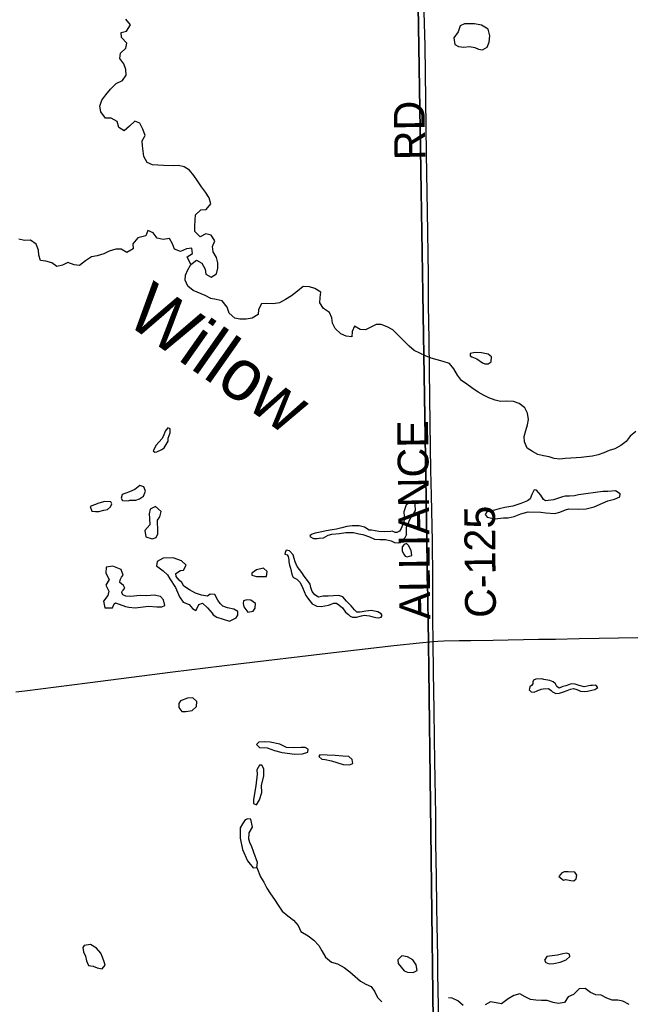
# Model space of a CAD drawing. Header units: feet. Extents: x 2113747 to 2516209, y 960708 to 1356798.
# Tile 37 of 253: x 2351257 to 2357214, y 1101303 to 1110895. Entities that reach past the tile are written whole.
import ezdxf

# ---------------------------------------------------------------- set-up
doc = ezdxf.new("R2010")
doc.units = ezdxf.units.FT
doc.header["$LTSCALE"] = 50
doc.header["$MEASUREMENT"] = 0
doc.linetypes.add('OhDOT_USTN3', pattern=[0.22, 0.165, -0.055])
for name, color, linetype in [('0_Xref', 7, 'Continuous'), ('GM_X_County_Road', 3, 'Continuous'), ('GM_X_County_Road_Text', 3, 'Continuous'), ('GM_X_Minor_Lake', 5, 'Continuous'), ('GM_X_Minor_River', 5, 'Continuous'), ('GM_X_Minor_River_Text', 5, 'Continuous'), ('GM_X_State_Route', 1, 'Continuous'), ('GM_X_Township', 251, 'OhDOT_USTN3'), ('GM_X_US_Route', 1, 'Continuous')]:
    doc.layers.add(name, color=color, linetype=linetype)
doc.styles.add('Styledgn030', font='dgn030.shx')
doc.styles.add('Styledgn031', font='dgn031.shx')

# ---------------------------------------------------------------- blocks, each defined once
blk = doc.blocks.new('POR')
at = {"layer": 'GM_X_County_Road', "flags": 128}
blk.add_lwpolyline([(2355283.117508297, 1104837.193208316), (2355281.050583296, 1105050.808266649), (2355279.246124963, 1105450.938699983), (2355276.391799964, 1105815.111199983), (2355267.730399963, 1106258.089316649), (2355262.809149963, 1106507.498266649), (2355255.558508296, 1106957.103666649), (2355248.50471663, 1107478.920208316), (2355244.141208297, 1107777.574466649), (2355239.515233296, 1108115.533108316), (2355237.612349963, 1108407.625699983), (2355229.541499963, 1109027.309499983), (2355220.584824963, 1109588.496041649), (2355206.050733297, 1110638.657983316), (2355194.141308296, 1111078.092799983)], dxfattribs=at)
at = {"layer": 'GM_X_Minor_Lake'}
for p, q in [((2355690.589999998, 1110624.12), (2355724.979999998, 1110606.74)), ((2355710.629999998, 1107591.46), (2355763.519999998, 1107550.36)), ((2352641.699999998, 1106811.84), (2352586.829999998, 1106750.53)), ((2356937.919999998, 1106299.07), (2356698.229999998, 1106266.21)), ((2352329.079999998, 1106213.47), (2352387.139999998, 1106214.63)), ((2352028.839999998, 1106103.13), (2352076.609999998, 1106118.13)), ((2352600.829999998, 1105941.87), (2352599.919999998, 1105988.02)), ((2355025.539999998, 1105877.65), (2355025.159999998, 1105950.67)), ((2355026.289999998, 1105872.63), (2355025.539999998, 1105877.65)), ((2354981.839999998, 1105758.35), (2354982.629999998, 1105718.22)), ((2353593.119999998, 1105469.56), (2353625.609999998, 1105470.44)), ((2353469.899999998, 1105242.54), (2353436.019999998, 1105233.83)), ((2354282.809999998, 1105196.67), (2354311.709999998, 1105211.09)), ((2352381.889999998, 1105164.71), (2352511.749999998, 1105181.34)), ((2353176.809999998, 1105074.12), (2353301.729999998, 1105036.46)), ((2356253.999999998, 1104424.7), (2356240.299999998, 1104408.36)), ((2352936.419999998, 1104166.07), (2352977.749999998, 1104203.02)), ((2353811.869999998, 1103756.33), (2353936.249999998, 1103740.31)), ((2354292.449999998, 1103676), (2354408.909999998, 1103639.3)), ((2353555.819999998, 1103431.67), (2353534.449999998, 1103296.75)), ((2353500.859999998, 1102868.53), (2353487.979999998, 1102912.43)), ((2356509.469999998, 1102546.93), (2356552.189999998, 1102513.66)), ((2352081.899999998, 1101705.77), (2352064.709999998, 1101762.09)), ((2356496.609999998, 1101779.9), (2356418.689999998, 1101770.32)), ((2354972.719999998, 1101665.31), (2355001.469999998, 1101629.75))]:
    blk.add_line(p, q, dxfattribs=at)
at = {"layer": 'GM_X_Minor_Lake', "flags": 128}
for points in [[(2355724.979999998, 1110606.74), (2355763.149999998, 1110601.48), (2355810.719999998, 1110626.51), (2355829.739999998, 1110677.08), (2355836.559999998, 1110737.43), (2355821.269999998, 1110801.36), (2355754.399999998, 1110840.17), (2355688.019999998, 1110854.91), (2355589.869999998, 1110854.97), (2355546.219999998, 1110834.02), (2355527.329999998, 1110777.45), (2355486.479999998, 1110716.41), (2355495.719999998, 1110654.37), (2355532.189999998, 1110633.01), (2355582.359999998, 1110627.99), (2355636.339999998, 1110633.08), (2355690.589999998, 1110624.12)], [(2355763.519999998, 1107550.36), (2355785.739999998, 1107540.77), (2355819.769999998, 1107541.44), (2355849.439999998, 1107560.1), (2355852.449999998, 1107610.34), (2355819.909999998, 1107635.79), (2355753.559999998, 1107648.52), (2355693.379999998, 1107653.35), (2355645.489999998, 1107644.36), (2355643.959999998, 1107620.25), (2355660.169999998, 1107610.54), (2355710.629999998, 1107591.46)], [(2352586.829999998, 1106750.53), (2352555.869999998, 1106695.72), (2352574.169999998, 1106682.03), (2352594.109999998, 1106686.44), (2352641.759999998, 1106707.46), (2352663.459999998, 1106723.95), (2352702.239999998, 1106788.95), (2352701.669999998, 1106817.05), (2352722.669999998, 1106869.65), (2352723.909999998, 1106907.81), (2352699.689999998, 1106917.37), (2352674.299999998, 1106884.75), (2352659.119999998, 1106842.29), (2352641.699999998, 1106811.84)], [(2352387.139999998, 1106214.63), (2352422.929999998, 1106227.38), (2352462.499999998, 1106252.26), (2352483.569999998, 1106300.85), (2352466.719999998, 1106342.67), (2352426.399999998, 1106355.92), (2352377.109999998, 1106316.8), (2352325.449999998, 1106295.7), (2352253.899999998, 1106268.18), (2352246.559999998, 1106233.91), (2352257.039999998, 1106210.04), (2352313.139999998, 1106209.14), (2352329.079999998, 1106213.47)], [(2356698.229999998, 1106266.21), (2356660.339999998, 1106257.41), (2356610.369999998, 1106252.41), (2356568.339999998, 1106251.58), (2356544.379999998, 1106247.08), (2356456.859999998, 1106217.24), (2356378.929999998, 1106207.66), (2356358.629999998, 1106221.31), (2356331.779999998, 1106262.93), (2356290.779999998, 1106310.29), (2356266.669999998, 1106313.82), (2356245.529999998, 1106269.25), (2356230.349999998, 1106226.79), (2356202.679999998, 1106208.17), (2356139.129999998, 1106180.81), (2356061.519999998, 1106155.19), (2355983.639999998, 1106143.6), (2355925.819999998, 1106130.41), (2355880.019999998, 1106117.45), (2355806.249999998, 1106099.92), (2355790.759999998, 1106073.52), (2355811.249999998, 1106049.84), (2355883.679999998, 1106033.22), (2355969.649999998, 1106040.95), (2356015.699999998, 1106041.86), (2356073.519999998, 1106055.05), (2356139.109999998, 1106080.44), (2356210.829999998, 1106099.94), (2356331.069999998, 1106096.31), (2356381.229999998, 1106091.28), (2356467.479999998, 1106084.97), (2356519.339999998, 1106096.03), (2356572.959999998, 1106119.18), (2356606.789999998, 1106129.89), (2356694.999999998, 1106125.62), (2356774.999999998, 1106131.23), (2356852.769999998, 1106148.84), (2356934.169999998, 1106184.58), (2356983.789999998, 1106207.65), (2357051.539999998, 1106225.06), (2357101.159999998, 1106248.12), (2357104.639999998, 1106274.29), (2357059.959999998, 1106305.51), (2356983.969999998, 1106299.99), (2356937.919999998, 1106299.07)], [(2352076.609999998, 1106118.13), (2352110.569999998, 1106122.82), (2352140.069999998, 1106149.5), (2352153.499999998, 1106179.88), (2352145.129999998, 1106197.77), (2352084.989999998, 1106200.6), (2352027.199999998, 1106185.4), (2351941.709999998, 1106153.58), (2351960.639999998, 1106107.79), (2351994.799999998, 1106102.45), (2352028.839999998, 1106103.13)], [(2352599.919999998, 1105988.02), (2352599.329999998, 1106018.11), (2352622.719999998, 1106050.69), (2352633.649999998, 1106105.11), (2352580.649999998, 1106152.23), (2352527.109999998, 1106125.07), (2352517.969999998, 1106080.73), (2352520.889999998, 1106034.62), (2352524.119999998, 1105972.46), (2352477.109999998, 1105919.33), (2352486.339999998, 1105857.29), (2352546.799999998, 1105838.42), (2352586.649999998, 1105849.25), (2352601.949999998, 1105885.68), (2352600.829999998, 1105941.87)], [(2355025.159999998, 1105950.67), (2355035.649999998, 1105974.2), (2355048.949999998, 1106010.6), (2355058.529999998, 1106032.86), (2355089.719999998, 1106075.64), (2355110.989999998, 1106114.2), (2355107.869999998, 1106170.35), (2355099.379999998, 1106194.26), (2355049.499999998, 1106185.25), (2355019.779999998, 1106168.6), (2354999.069999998, 1106101.94), (2355000.029999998, 1106053.79), (2355000.619999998, 1106023.68), (2354997.049999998, 1106001.54), (2354972.299999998, 1105936.81), (2354954.759999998, 1105912.37), (2354931.009999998, 1105897.85), (2354914.989999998, 1105897.53), (2354884.679999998, 1105910.98), (2354872.709999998, 1105908.73), (2354812.689999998, 1105905.54), (2354754.549999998, 1105908.39), (2354718.399999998, 1105913.7), (2354684.199999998, 1105921.05), (2354662.179999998, 1105920.61), (2354615.529999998, 1105949.8), (2354563.199999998, 1105962.8), (2354495.059999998, 1105965.47), (2354443.129999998, 1105958.4), (2354395.349999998, 1105943.41), (2354343.489999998, 1105932.34), (2354299.569999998, 1105925.45), (2354241.709999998, 1105914.26), (2354199.819999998, 1105905.4), (2354135.989999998, 1105892.08), (2354106.169999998, 1105881.45), (2354086.339999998, 1105871.02), (2354082.569999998, 1105858.91), (2354118.979999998, 1105841.57), (2354153.049999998, 1105840.24), (2354175.029999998, 1105842.67), (2354216.999999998, 1105847.53), (2354260.519999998, 1105874.49), (2354298.399999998, 1105883.27), (2354372.359999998, 1105890.76), (2354434.269999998, 1105900.02), (2354508.369999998, 1105899.49), (2354558.709999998, 1105886.43), (2354598.909999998, 1105879.2), (2354663.409999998, 1105858.41), (2354711.929999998, 1105835.29), (2354766.109999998, 1105830.34), (2354818.209999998, 1105829.37), (2354876.539999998, 1105816.48), (2354908.859999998, 1105803.07), (2354944.969999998, 1105799.77), (2354964.979999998, 1105800.17), (2354986.579999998, 1105822.67), (2355012.039999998, 1105851.29), (2355025.539999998, 1105877.65)], [(2354982.629999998, 1105718.22), (2354997.239999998, 1105688.4), (2355011.649999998, 1105668.61), (2355031.839999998, 1105660.98), (2355075.639999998, 1105673.9), (2355070.649999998, 1105723.99), (2355043.669999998, 1105771.63), (2355025.249999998, 1105791.33), (2355001.389999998, 1105782.83), (2354981.839999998, 1105758.35)], [(2354311.709999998, 1105211.09), (2354343.739999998, 1105211.72), (2354364.119999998, 1105194.06), (2354400.719999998, 1105166.69), (2354431.619999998, 1105123.15), (2354460.079999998, 1105101.63), (2354476.459999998, 1105083.89), (2354498.679999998, 1105074.3), (2354536.709999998, 1105075.05), (2354584.529999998, 1105088.05), (2354610.479999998, 1105092.58), (2354662.649999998, 1105087.59), (2354686.789999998, 1105082.04), (2354727.069999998, 1105070.8), (2354753.179999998, 1105067.31), (2354777.079999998, 1105073.81), (2354786.769999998, 1105090.06), (2354776.449999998, 1105105.91), (2354746.019999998, 1105125.38), (2354681.669999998, 1105138.15), (2354629.739999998, 1105131.1), (2354571.839999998, 1105121.91), (2354541.769999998, 1105123.32), (2354517.309999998, 1105144.92), (2354484.479999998, 1105184.41), (2354439.479999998, 1105231.69), (2354404.649999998, 1105271.15), (2354366.289999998, 1105286.44), (2354262.269999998, 1105280.36), (2354212.259999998, 1105277.36), (2354166.329999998, 1105270.42), (2354131.859999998, 1105291.83), (2354105.159999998, 1105325.42), (2354092.389999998, 1105363.3), (2354085.699999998, 1105397.29), (2354048.719999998, 1105444.73), (2354026.099999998, 1105474.39), (2354005.399999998, 1105508.1), (2353960.129999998, 1105569.43), (2353941.239999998, 1105613.21), (2353930.549999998, 1105647.13), (2353919.859999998, 1105681.04), (2353885.029999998, 1105720.49), (2353852.879999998, 1105725.88), (2353841.299999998, 1105703.57), (2353839.619999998, 1105687.47), (2353861.809999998, 1105679.88), (2353872.129999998, 1105664.03), (2353876.739999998, 1105634.01), (2353877.119999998, 1105613.94), (2353883.769999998, 1105581.97), (2353894.379999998, 1105552.07), (2353907.549999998, 1105494.11), (2353916.059999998, 1105468.19), (2353924.229999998, 1105460.33), (2353956.619999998, 1105442.9), (2353989.289999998, 1105411.44), (2354012.269999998, 1105363.71), (2354043.839999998, 1105286.06), (2354062.389999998, 1105260.33), (2354078.879999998, 1105236.57), (2354105.579999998, 1105202.98), (2354152.099999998, 1105179.81), (2354192.189999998, 1105178.61), (2354266.059999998, 1105190.11), (2354282.809999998, 1105196.67)], [(2352511.749999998, 1105181.34), (2352591.979999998, 1105174.9), (2352640.079999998, 1105173.85), (2352669.829999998, 1105188.49), (2352656.709999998, 1105244.44), (2352628.079999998, 1105273.97), (2352567.699999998, 1105288.84), (2352495.699999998, 1105283.39), (2352431.599999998, 1105284.13), (2352337.669999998, 1105274.23), (2352291.489999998, 1105279.33), (2352261.189999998, 1105292.79), (2352252.739999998, 1105314.69), (2352256.509999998, 1105326.81), (2352264.319999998, 1105337), (2352281.939999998, 1105357.43), (2352267.399999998, 1105383.23), (2352232.779999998, 1105412.66), (2352236.299999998, 1105436.82), (2352247.769999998, 1105465.14), (2352265.419999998, 1105483.56), (2352244.289999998, 1105539.35), (2352165.539999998, 1105571.9), (2352097.629999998, 1105562.53), (2352096.809999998, 1105502.29), (2352128.039999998, 1105442.69), (2352095.109999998, 1105385.83), (2352111.759999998, 1105354.04), (2352124.289999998, 1105328.21), (2352115.159999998, 1105283.86), (2352072.139999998, 1105230.81), (2352087.469999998, 1105164.88), (2352159.549999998, 1105166.31), (2352176.849999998, 1105202.79), (2352190.669999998, 1105213.09), (2352287.469999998, 1105178.89), (2352319.669999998, 1105171.5), (2352381.889999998, 1105164.71)], [(2353301.729999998, 1105036.46), (2353339.409999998, 1105055.27), (2353365.199999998, 1105067.82), (2353382.699999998, 1105094.26), (2353382.029999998, 1105128.38), (2353343.469999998, 1105153.7), (2353281.129999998, 1105166.52), (2353234.759999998, 1105181.65), (2353208.219999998, 1105207.22), (2353187.519999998, 1105240.94), (2353156.379999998, 1105296.52), (2353112.299999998, 1105297.65), (2353086.629999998, 1105279.08), (2353028.329999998, 1105289.97), (2352967.909999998, 1105306.83), (2352909.179999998, 1105339.78), (2352854.369999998, 1105376.83), (2352837.629999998, 1105412.63), (2352811.179999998, 1105434.18), (2352782.429999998, 1105469.75), (2352777.829999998, 1105499.76), (2352823.319999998, 1105528.77), (2352853.309999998, 1105531.37), (2352878.349999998, 1105582.06), (2352833.459999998, 1105623.31), (2352750.779999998, 1105651.78), (2352652.679999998, 1105649.84), (2352597.259999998, 1105616.62), (2352590.089999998, 1105574.32), (2352653.139999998, 1105525.39), (2352695.979999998, 1105486.1), (2352720.799999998, 1105446.44), (2352774.519999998, 1105363.2), (2352812.389999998, 1105271.62), (2352849.449999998, 1105220.17), (2352905.989999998, 1105197.2), (2352938.779999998, 1105159.71), (2352973.209999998, 1105140.32), (2352992.559999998, 1105174.84), (2353002.089999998, 1105199.11), (2353035.889999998, 1105211.83), (2353086.849999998, 1105166.68), (2353131.969999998, 1105113.38), (2353142.339999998, 1105095.51), (2353176.809999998, 1105074.12)], [(2353625.609999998, 1105470.44), (2353661.649999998, 1105471.16), (2353666.699999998, 1105519.44), (2353632.029999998, 1105550.87), (2353564.229999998, 1105535.47), (2353516.829999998, 1105502.4), (2353519.229999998, 1105482.38), (2353563.509999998, 1105471.22), (2353593.119999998, 1105469.56)], [(2353436.019999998, 1105233.83), (2353432.529999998, 1105207.66), (2353439.219999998, 1105173.68), (2353478.279999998, 1105122.26), (2353532.139999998, 1105133.37), (2353551.609999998, 1105161.86), (2353554.699999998, 1105208.09), (2353507.969999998, 1105241.28), (2353469.899999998, 1105242.54)], [(2356240.299999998, 1104408.36), (2356224.569999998, 1104394.01), (2356220.839999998, 1104379.88), (2356219.109999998, 1104365.8), (2356237.529999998, 1104346.09), (2356267.609999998, 1104344.68), (2356297.389999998, 1104357.31), (2356337.119999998, 1104374.16), (2356355.099999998, 1104376.53), (2356407.109999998, 1104379.57), (2356433.539999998, 1104360.01), (2356445.819999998, 1104346.21), (2356478.169999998, 1104330.79), (2356514.169999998, 1104333.52), (2356551.969999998, 1104346.32), (2356589.769999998, 1104359.11), (2356621.559999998, 1104371.79), (2356651.439999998, 1104380.41), (2356683.709999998, 1104369.01), (2356720.069999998, 1104353.67), (2356760.179999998, 1104350.45), (2356788.169999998, 1104353.02), (2356830.049999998, 1104361.88), (2356859.929999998, 1104370.5), (2356887.599999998, 1104389.11), (2356869.139999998, 1104410.84), (2356835.149999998, 1104408.14), (2356817.089999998, 1104409.8), (2356753.299999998, 1104394.48), (2356706.969999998, 1104407.61), (2356668.619999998, 1104422.9), (2356628.539999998, 1104424.12), (2356610.609999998, 1104419.74), (2356576.839999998, 1104405.02), (2356546.929999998, 1104398.4), (2356511.179999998, 1104383.64), (2356488.839999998, 1104399.26), (2356474.309999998, 1104425.06), (2356451.919999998, 1104442.68), (2356419.579999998, 1104458.1), (2356361.309999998, 1104466.98), (2356343.139999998, 1104474.64), (2356283.119999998, 1104471.44), (2356261.329999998, 1104458.96), (2356255.599999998, 1104444.8), (2356253.999999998, 1104424.7)], [(2352977.749999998, 1104203.02), (2352980.799999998, 1104251.25), (2352943.999999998, 1104288.66), (2352891.989999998, 1104285.62), (2352822.439999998, 1104258.14), (2352806.939999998, 1104231.73), (2352805.649999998, 1104195.58), (2352836.479999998, 1104156.04), (2352874.549999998, 1104154.8), (2352936.419999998, 1104166.07)], [(2353936.249999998, 1103740.31), (2354012.329999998, 1103741.82), (2354062.059999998, 1103758.87), (2354065.469999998, 1103789.05), (2354037.119999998, 1103804.54), (2353997.039999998, 1103805.75), (2353925.009999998, 1103802.31), (2353854.859999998, 1103804.94), (2353790.159999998, 1103835.77), (2353697.629999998, 1103856), (2353641.449999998, 1103860.91), (2353585.429999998, 1103857.79), (2353561.879999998, 1103833.24), (2353592.509999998, 1103803.74), (2353666.659999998, 1103801.2), (2353737.259999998, 1103776.51), (2353801.719999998, 1103757.71), (2353811.869999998, 1103756.33)], [(2354408.909999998, 1103639.3), (2354469.099999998, 1103634.48), (2354500.889999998, 1103647.15), (2354496.089999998, 1103687.2), (2354461.469999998, 1103716.63), (2354405.289999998, 1103721.53), (2354329.089999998, 1103726.04), (2354250.889999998, 1103730.51), (2354180.739999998, 1103733.13), (2354171.049999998, 1103716.87), (2354199.589999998, 1103691.35), (2354231.699999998, 1103687.97), (2354292.449999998, 1103676)], [(2353534.449999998, 1103296.75), (2353533.209999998, 1103258.58), (2353563.509999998, 1103245.14), (2353592.589999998, 1103293.89), (2353615.219999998, 1103364.59), (2353611.829999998, 1103434.78), (2353634.029999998, 1103527.56), (2353634.639999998, 1103597.82), (2353613.909999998, 1103633.54), (2353593.929999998, 1103631.14), (2353566.769999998, 1103586.44), (2353569.609999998, 1103544.35), (2353555.819999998, 1103431.67)], [(2353487.979999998, 1102912.43), (2353490.749999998, 1102974.72), (2353523.759999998, 1103027.56), (2353508.149999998, 1103107.54), (2353478.039999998, 1103110.96), (2353454.249999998, 1103098.44), (2353426.939999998, 1103061.77), (2353405.709999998, 1103021.2), (2353403.699999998, 1102920.79), (2353425.899999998, 1102810.83), (2353474.139999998, 1102701.4), (2353529.579999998, 1102632.24), (2353567.529999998, 1102637.01), (2353572.589999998, 1102685.29), (2353538.609999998, 1102782.97), (2353513.319999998, 1102846.7), (2353500.859999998, 1102868.53)], [(2356552.189999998, 1102513.66), (2356576.139999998, 1102518.15), (2356624.379999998, 1102509.08), (2356654.489999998, 1102505.66), (2356678.119999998, 1102526.2), (2356683.409999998, 1102562.44), (2356662.829999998, 1102590.13), (2356598.649999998, 1102594.87), (2356560.649999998, 1102592.11), (2356534.819999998, 1102581.56), (2356523.089999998, 1102567.28), (2356509.469999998, 1102546.93)], [(2352064.709999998, 1101762.09), (2352047.899999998, 1101801.9), (2352004.899999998, 1101849.21), (2351948.089999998, 1101886.23), (2351886.219999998, 1101874.96), (2351872.599999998, 1101854.62), (2351879.439999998, 1101812.61), (2351898.289999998, 1101770.83), (2351907.219999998, 1101724.83), (2351926.109999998, 1101681.05), (2351972.279999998, 1101675.94), (2352012.719999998, 1101656.68), (2352058.919999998, 1101649.57), (2352088.279999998, 1101684.27), (2352081.899999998, 1101705.77)], [(2355001.469999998, 1101629.75), (2355033.819999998, 1101614.34), (2355087.949999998, 1101611.39), (2355127.599999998, 1101632.26), (2355118.519999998, 1101686.28), (2355087.499999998, 1101735.84), (2355034.799999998, 1101766.9), (2354978.589999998, 1101773.82), (2354941.259999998, 1101736.95), (2354941.979999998, 1101700.83), (2354972.719999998, 1101665.31)], [(2356418.689999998, 1101770.32), (2356392.709999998, 1101767.79), (2356369.359999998, 1101733.21), (2356379.839999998, 1101709.33), (2356414.149999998, 1101695.96), (2356460.119999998, 1101700.89), (2356521.979999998, 1101712.15), (2356579.569999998, 1101737.39), (2356615.009999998, 1101768.2), (2356610.529999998, 1101792.2), (2356582.309999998, 1101801.67), (2356546.429999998, 1101792.93), (2356496.609999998, 1101779.9)]]:
    blk.add_lwpolyline(points, dxfattribs=at)
at = {"layer": 'GM_X_Minor_River', "flags": 128}
for points in [[(2352894.659999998, 1108298.25), (2352869.479999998, 1108355.97), (2352870.489999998, 1108406.17), (2352893.519999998, 1108456.81), (2352924.519999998, 1108509.62), (2352979.779999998, 1108550.86), (2353032.429999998, 1108521.8), (2353063.619999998, 1108464.21), (2353070.609999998, 1108414.16), (2353121.259999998, 1108385.06), (2353172.639999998, 1108420.2), (2353187.579999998, 1108474.7), (2353186.589999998, 1108524.86), (2353173.499999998, 1108578.8), (2353140.399999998, 1108632.34), (2353135.359999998, 1108684.43), (2353158.309999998, 1108739.08), (2353121.119999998, 1108796.55), (2353068.789999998, 1108809.57), (2353013.289999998, 1108780.36), (2352962.199999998, 1108831.53), (2352961.169999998, 1108883.71), (2352966.019999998, 1108942.01), (2352968.989999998, 1108994.26), (2353020.089999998, 1109043.45), (2353074.149999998, 1109044.53), (2353119.119999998, 1109099.62), (2353103.919999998, 1109159.54), (2353066.759999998, 1109215), (2353027.689999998, 1109266.42), (2352988.459999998, 1109325.85), (2352953.389999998, 1109377.35), (2352910.319999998, 1109428.68), (2352857.629999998, 1109459.75), (2352803.249999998, 1109474.73), (2352751.269999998, 1109469.68), (2352657.059999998, 1109473.83), (2352602.879999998, 1109478.77), (2352550.789999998, 1109479.74), (2352498.219999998, 1109504.8), (2352467.079999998, 1109560.38), (2352457.989999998, 1109614.4), (2352452.999999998, 1109664.48), (2352449.999999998, 1109714.6), (2352478.999999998, 1109767.37), (2352457.739999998, 1109829.18), (2352428.569999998, 1109886.81), (2352378.119999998, 1109905.88), (2352327.009999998, 1109856.69), (2352273.839999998, 1109811.47), (2352223.099999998, 1109844.59), (2352205.929999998, 1109902.45), (2352149.199999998, 1109935.45), (2352091.149999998, 1109934.3), (2352045.819999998, 1109997.63), (2352036.699999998, 1110053.65), (2352055.569999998, 1110112.24), (2352096.619999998, 1110163.23), (2352141.589999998, 1110218.33), (2352196.609999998, 1110271.61), (2352258.079999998, 1110302.94), (2352295.089999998, 1110355.87), (2352292.039999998, 1110408), (2352270.879999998, 1110465.78), (2352233.799999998, 1110517.24), (2352238.809999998, 1110567.52), (2352291.919999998, 1110616.75), (2352298.929999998, 1110667.08), (2352249.799999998, 1110720.3), (2352244.809999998, 1110770.38), (2352298.619999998, 1110783.49), (2352337.469999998, 1110844.48), (2352290.299999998, 1110899.75)], [(2352924.519999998, 1108509.62), (2352887.009999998, 1108583.14), (2352940.429999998, 1108616.32), (2352933.389999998, 1108668.37), (2352881.449999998, 1108661.32), (2352821.839999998, 1108638.05), (2352765.339999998, 1108659.01), (2352746.239999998, 1108712.82), (2352715.179999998, 1108764.4), (2352655.319999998, 1108753.17), (2352596.969999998, 1108766.07), (2352555.859999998, 1108819.44), (2352505.329999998, 1108842.53), (2352486.349999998, 1108789.96), (2352406.659999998, 1108768.3), (2352359.719999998, 1108711.16), (2352362.729999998, 1108661.04), (2352299.289999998, 1108627.66), (2352244.599999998, 1108658.69), (2352192.549999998, 1108657.66), (2352128.839999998, 1108638.33), (2352075.259999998, 1108613.17), (2352011.559999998, 1108593.84), (2351955.649999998, 1108584.7), (2351898.349999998, 1108545.42), (2351839.159999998, 1108500.09), (2351788.959999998, 1108507.12), (2351726.449999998, 1108527.96), (2351672.829999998, 1108504.81), (2351619.009999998, 1108491.7), (2351568.289999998, 1108524.81), (2351509.869999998, 1108541.71), (2351459.669999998, 1108548.75), (2351442.609999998, 1108600.6), (2351441.619999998, 1108650.76), (2351418.439999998, 1108708.51), (2351363.589999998, 1108747.56), (2351303.609999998, 1108742.36), (2351247.239999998, 1108757.3)], [(2357256.819999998, 1106883.53), (2357203.629999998, 1106838.31), (2357162.619999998, 1106785.3), (2357111.319999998, 1106746.14), (2357053.859999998, 1106714.89), (2356998.119999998, 1106697.72), (2356946.459999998, 1106676.62), (2356890.799999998, 1106655.44), (2356836.989999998, 1106642.33), (2356779.009999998, 1106637.16), (2356727.109999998, 1106628.09), (2356677.059999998, 1106627.09), (2356625.089999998, 1106622.05), (2356571.029999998, 1106620.97), (2356519.099999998, 1106613.92), (2356462.879999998, 1106620.83), (2356412.509999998, 1106635.88), (2356360.259999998, 1106644.89), (2356301.889999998, 1106659.78), (2356251.269999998, 1106686.87), (2356200.519999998, 1106722), (2356173.289999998, 1106781.68), (2356170.219999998, 1106835.82), (2356185.119999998, 1106892.32), (2356202.069999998, 1106946.85), (2356213.009999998, 1107001.27), (2356201.799999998, 1107061.26), (2356176.739999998, 1107112.95), (2356121.819999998, 1107156.02), (2356067.369999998, 1107175.01), (2356001.179999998, 1107179.72), (2355941.159999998, 1107176.52), (2355886.859999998, 1107187.48), (2355826.279999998, 1107212.38), (2355773.719999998, 1107237.42), (2355721.069999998, 1107266.48), (2355662.129999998, 1107309.48), (2355611.409999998, 1107342.59), (2355558.599999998, 1107379.68), (2355521.489999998, 1107433.14), (2355486.219999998, 1107494.67), (2355443.149999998, 1107546), (2355382.689999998, 1107564.87), (2355324.269999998, 1107581.77), (2355263.889999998, 1107596.63), (2355209.319999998, 1107621.64), (2355100.129999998, 1107673.67), (2355049.249999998, 1107714.81), (2354994.119999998, 1107767.91), (2354945.039999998, 1107819.12), (2354891.909999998, 1107872.27), (2354837.219999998, 1107903.29), (2354778.689999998, 1107926.22), (2354728.629999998, 1107925.23), (2354677.099999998, 1107898.11), (2354625.519999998, 1107872.99), (2354573.349999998, 1107877.98), (2354518.659999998, 1107909.01), (2354495.629999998, 1107858.37), (2354492.659999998, 1107806.12), (2354436.439999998, 1107813.02), (2354385.949999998, 1107834.1), (2354328.859999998, 1107885.16), (2354303.799999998, 1107936.85), (2354296.719999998, 1107990.91), (2354273.669999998, 1108042.64), (2354216.849999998, 1108079.65), (2354179.659999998, 1108137.12), (2354182.629999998, 1108189.37), (2354189.649999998, 1108239.7), (2354132.879999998, 1108274.7), (2354078.419999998, 1108293.69), (2354018.319999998, 1108294.49), (2353961.139999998, 1108249.2), (2353903.919999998, 1108205.91), (2353844.569999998, 1108168.6), (2353787.109999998, 1108137.34), (2353727.239999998, 1108126.12), (2353665.099999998, 1108128.9), (2353613.049999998, 1108127.86), (2353582.079999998, 1108073.05), (2353579.069999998, 1108022.81), (2353521.689999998, 1107987.55), (2353463.829999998, 1107976.36), (2353401.729999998, 1107977.13), (2353351.479999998, 1107986.17), (2353298.429999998, 1108035.29), (2353279.219999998, 1108095.13), (2353229.979999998, 1108154.38), (2353169.599999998, 1108169.23), (2353117.299999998, 1108180.24), (2353062.699999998, 1108207.25), (2352945.539999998, 1108257.12), (2352894.659999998, 1108298.25)], [(2353567.529999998, 1102637.01), (2353601.389999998, 1102545.35), (2353634.499999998, 1102491.81), (2353663.679999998, 1102434.18), (2353700.829999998, 1102378.72), (2353739.939999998, 1102325.3), (2353773.129999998, 1102267.74), (2353812.319999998, 1102210.32), (2353867.279999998, 1102165.23), (2353924.219999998, 1102122.21), (2353969.339999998, 1102068.91), (2353996.469999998, 1102013.25), (2354065.449999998, 1101968.44), (2354120.349999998, 1101927.38), (2354171.429999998, 1101876.21), (2354200.519999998, 1101822.59), (2354235.749999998, 1101763.07), (2354292.799999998, 1101714.03), (2354353.229999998, 1101697.16), (2354415.999999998, 1101662.28), (2354472.929999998, 1101619.24), (2354525.929999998, 1101572.13), (2354576.909999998, 1101526.97), (2354629.509999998, 1101499.92), (2354680.029999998, 1101476.84), (2354717.109999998, 1101425.38), (2354742.279999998, 1101367.67), (2354785.159999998, 1101326.37)], [(2357193.039999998, 1101301.96), (2357132.339999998, 1101332.87), (2357082.089999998, 1101341.91), (2357025.989999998, 1101342.8), (2356975.549999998, 1101361.87), (2356920.899999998, 1101390.89), (2356868.729999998, 1101395.87), (2356816.189999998, 1101418.92), (2356763.389999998, 1101456.01), (2356707.379999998, 1101452.89), (2356652.339999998, 1101399.61), (2356598.769999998, 1101374.45), (2356561.759999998, 1101321.53), (2356503.899999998, 1101310.34), (2356451.649999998, 1101319.34), (2356395.189999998, 1101338.29), (2356339.089999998, 1101339.18), (2356284.929999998, 1101344.13), (2356232.709999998, 1101351.12), (2356180.189999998, 1101374.16), (2356129.539999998, 1101403.27), (2356069.719999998, 1101390.04), (2356014.299999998, 1101356.82), (2355951.189999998, 1101307.38), (2355896.929999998, 1101316.34), (2355842.679999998, 1101325.31), (2355791.129999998, 1101298.19)], [(2355574.999999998, 1101289.88), (2355524.029999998, 1101335.03), (2355469.379999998, 1101364.05), (2355433.299999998, 1101365.35)]]:
    blk.add_lwpolyline(points, dxfattribs=at)
at = {"layer": 'GM_X_State_Route', "flags": 128}
blk.add_lwpolyline([(2355349.351236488, 1100089.509959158), (2355348.79979163, 1100144.71571665), (2355347.389033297, 1100390.87664165), (2355344.76436663, 1100569.255549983), (2355337.612149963, 1101049.897633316), (2355335.249949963, 1101284.050708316), (2355330.820824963, 1101601.766608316), (2355328.097733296, 1101764.20066665), (2355323.832649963, 1102073.419208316), (2355320.715858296, 1102254.685249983), (2355317.20536663, 1102543.464199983), (2355311.365483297, 1102871.580341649), (2355309.101708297, 1103147.334383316), (2355302.966549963, 1103498.285124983), (2355299.259208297, 1103672.103674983), (2355296.667349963, 1103891.985124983), (2355292.40226663, 1104170.363833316), (2355289.515133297, 1104350.645624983), (2355287.18574163, 1104541.754166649), (2355283.117508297, 1104837.193208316)], dxfattribs=at)
at = {"layer": 'GM_X_Township', "flags": 128}
for points in [[(2355016.389321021, 1118560.155158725), (2362960.734069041, 1118611.352772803), (2368325.643339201, 1118723.452548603), (2373456.443077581, 1118771.622452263), (2373700.992588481, 1118769.542456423), (2381624.056742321, 1118857.962279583), (2381679.176632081, 1116096.997801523), (2382044.110902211, 1104151.476692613), (2382074.405841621, 1096083.277829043), (2382125.475739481, 1091786.566422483), (2380307.369375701, 1091765.656464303), (2379220.63154918, 1091753.496488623), (2378988.1720141, 1091750.896493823), (2374063.271863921, 1091695.756604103), (2368828.842332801, 1091636.686722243), (2365146.489697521, 1091594.146807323), (2364291.241408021, 1091584.216827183), (2363494.422945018, 1091575.023274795), (2360810.637962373, 1091544.368385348), (2360598.968792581, 1091541.966911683), (2358847.552295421, 1091522.206951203), (2355371.409247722, 1091476.537042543), (2355326.816136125, 1097667.054589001), (2355320.635345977, 1098179.223608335), (2355238.519513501, 1104829.990335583), (2355017.019907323, 1118476.946865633), (2355016.389321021, 1118560.155158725)], [(2328670.365789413, 1118494.729086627), (2334910.885271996, 1118504.135472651), (2335351.161061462, 1118516.511682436), (2341409.417171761, 1118379.523236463), (2348257.603475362, 1118529.002937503), (2348534.222973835, 1118532.767198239), (2354932.400125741, 1118559.252877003), (2355016.389321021, 1118560.155158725), (2355017.019907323, 1118476.946865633), (2355238.519513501, 1104829.990335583), (2355320.635345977, 1098179.223608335), (2355326.816136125, 1097667.054589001), (2355371.409247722, 1091476.537042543), (2352195.125600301, 1091434.847125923), (2348514.032962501, 1091386.487222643), (2345660.688755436, 1091348.057432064), (2342696.544597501, 1091308.017379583), (2341798.586378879, 1091295.888283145), (2335156.879676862, 1091205.997583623), (2333215.933558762, 1091179.587636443), (2331836.686317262, 1091160.757674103), (2328725.238795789, 1091118.278894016), (2328614.552761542, 1091116.767762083), (2328700.095630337, 1094332.385535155), (2328691.272180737, 1097500.488959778), (2328691.216832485, 1097555.460079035), (2328684.56452686, 1104162.438134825), (2328678.866606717, 1107535.32865842), (2328676.325129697, 1110811.844709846), (2328675.860421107, 1111410.955046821), (2328672.72749511, 1115449.977329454), (2328670.365789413, 1118494.729086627)]]:
    blk.add_lwpolyline(points, dxfattribs=at)
at = {"layer": 'GM_X_US_Route', "flags": 128}
for points in [[(2355283.117508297, 1104837.193208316), (2355330.88644163, 1104840.638083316), (2355386.463758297, 1104842.770624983), (2355535.90571663, 1104845.592141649), (2355652.473724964, 1104847.495024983), (2355867.20426663, 1104851.792916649), (2356309.001283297, 1104859.010749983), (2356474.453708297, 1104861.372949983), (2356705.161908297, 1104866.687899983), (2356899.28881663, 1104870.526474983), (2357278.192258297, 1104874.758749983)], [(2351218.525899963, 1104346.085266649), (2351306.649083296, 1104356.058999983), (2351918.655733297, 1104434.536533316), (2352748.50971663, 1104542.082249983), (2353383.74466663, 1104618.984983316), (2354257.036883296, 1104724.299733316), (2354899.424049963, 1104797.527933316), (2355151.785749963, 1104825.41501665), (2355283.117508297, 1104837.193208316)]]:
    blk.add_lwpolyline(points, dxfattribs=at)
at = {"layer": 'GM_X_County_Road_Text', "char_height": 300.0000000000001, "attachment_point": 7, "line_spacing_factor": 0.8, "style": 'Styledgn030'}
for s, insert, rotation in [('{\\Fdgn000|c0;\\C256;RD}', (2355208.290967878, 1109528.399315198), 90.98725100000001), ('{\\Fdgn000|c0;\\C256;ALLIANCE}', (2355261.008481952, 1105053.895995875), 90.683533), ('{\\Fdgn000|c0;\\C256;C-125}', (2355900.272478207, 1105068.692492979), 90.551659)]:
    blk.add_mtext(s, dxfattribs=dict(at, insert=insert, rotation=rotation))
at = {"layer": 'GM_X_Minor_River_Text', "insert": (2352411.011347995, 1108152.280910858), "char_height": 500.20524, "attachment_point": 4, "rotation": 324.9277083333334, "line_spacing_factor": 0.8, "style": 'Styledgn031'}
blk.add_mtext('{\\Fdgn000|c0;\\C256;Willow}', dxfattribs=at)

msp = doc.modelspace()

# ---------------------------------------------------------------- block references
at = {"layer": '0_Xref'}
msp.add_blockref('POR', (0, 0), dxfattribs=at)

doc.saveas('drawing.dxf')
